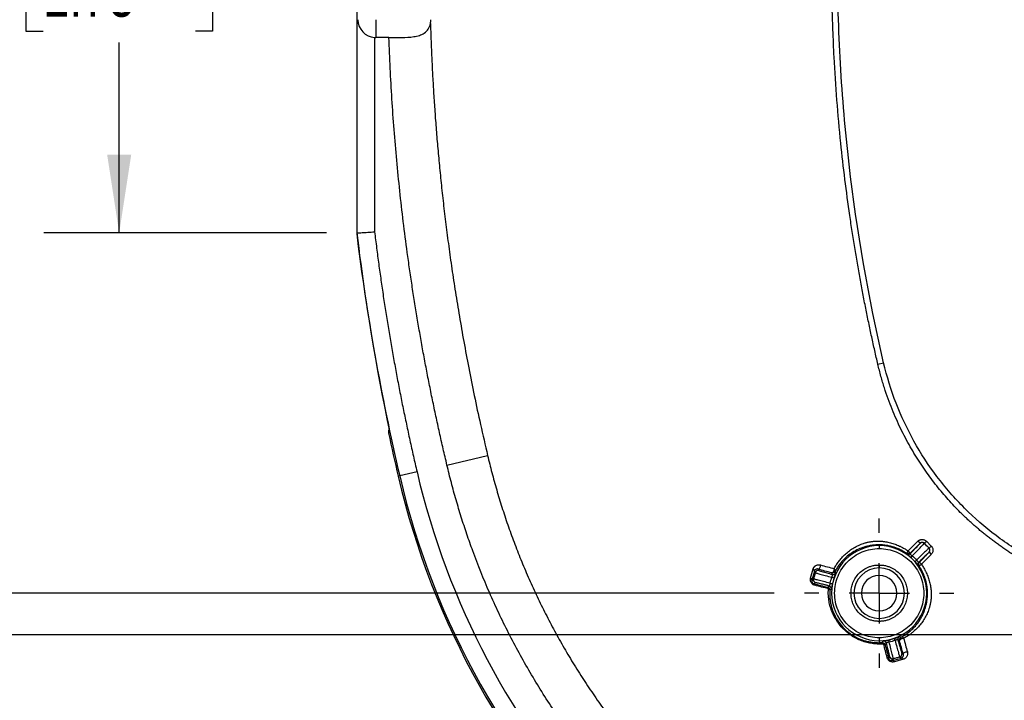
# Model space of a CAD drawing. Header units: millimetres. Extents: x 6 to 1356, y 6 to 988.
# Tile 7 of 23: x 213 to 420, y 409 to 552. Entities that reach past the tile are written whole.
import ezdxf

# ---------------------------------------------------------------- set-up
doc = ezdxf.new("R2010")
doc.units = ezdxf.units.MM
doc.header["$LTSCALE"] = 5
doc.linetypes.add('CENTERX2', pattern=[20.32, 12.7, -2.54, 2.54, -2.54])
doc.layers.add('CENTER', color=40, linetype='CENTERX2')
doc.layers.add('DIMENSIONS', color=140, linetype='Continuous', lineweight=25)
doc.styles.add('SLDTEXTSTYLE0', font='TXT', dxfattribs={"width": 0.7})
doc.dimstyles.new('SLDDIMSTYLE1', dxfattribs={"dimtxt": 10.790039, "dimasz": 16.51, "dimexe": 0, "dimexo": 0.0625, "dimgap": 2.69751, "dimtad": 0, "dimtih": 1, "dimtoh": 1, "dimlfac": 0.4, "dimrnd": 1e-09, "dimzin": 12, "dimdsep": 46, "dimtxsty": 'SLDTEXTSTYLE0', "dimsah": 1, "dimcen": 0.09, "dimadec": 0, "dimazin": 3, "dimtfac": 1, "dimtofl": 0, "dimtmove": 0, "dimatfit": 3, "dimfxl": 0, "dimfrac": 2, "dimtolj": 1, "dimtzin": 12, "dimarcsym": 0})
doc.dimstyles.new('SLDDIMSTYLE2', dxfattribs={"dimtxt": 10.790039, "dimasz": 16.51, "dimexe": 0, "dimexo": 0.0625, "dimgap": 2.69751, "dimtad": 0, "dimtih": 1, "dimtoh": 1, "dimlfac": 0.4, "dimrnd": 1e-09, "dimzin": 4, "dimdsep": 46, "dimtxsty": 'SLDTEXTSTYLE0', "dimsah": 1, "dimcen": 0.09, "dimadec": 0, "dimazin": 1, "dimtfac": 1, "dimtofl": 0, "dimtmove": 0, "dimatfit": 3, "dimfxl": 0, "dimfrac": 2, "dimtolj": 1, "dimtzin": 12, "dimarcsym": 0})

# ---------------------------------------------------------------- blocks, each defined once
blk = doc.blocks.new('_D_3')
at = {"layer": 'DIMENSIONS'}
for p, q in [((519.86, 704.86), (109.66, 704.86)), ((125.54, 704.86), (125.54, 586.16)), ((109.51, 566.59), (105.88, 566.59)), ((105.88, 566.59), (105.88, 549.44)), ((141.57, 566.59), (145.19, 566.59)), ((145.19, 566.59), (145.19, 549.44)), ((105.88, 549.44), (109.51, 549.44)), ((145.19, 549.44), (141.57, 549.44)), ((125.54, 422.36), (125.54, 547.03)), ((519.86, 422.36), (109.66, 422.36))]:
    blk.add_line(p, q, dxfattribs=at)
for points in [[(125.54, 704.86), (123, 688.35), (128.08, 688.35)], [(125.54, 422.36), (128.08, 438.87), (123, 438.87)]]:
    blk.add_solid(points, dxfattribs=at)
at = {"layer": 'DIMENSIONS', "char_height": 10.583, "attachment_point": 1, "style": 'SLDTEXTSTYLE0'}
for s, insert in [('113.0', (105.02, 582.65)), ('4.45', (109.51, 563.08))]:
    blk.add_mtext(s, dxfattribs=dict(at, insert=insert))
blk = doc.blocks.new('_D_4')
at = {"layer": 'DIMENSIONS'}
for p, q in [((519.86, 809.84), (58.69, 809.84)), ((74.57, 809.84), (74.57, 586.16)), ((58.53, 566.59), (54.91, 566.59)), ((54.91, 566.59), (54.91, 549.44)), ((90.6, 566.59), (94.22, 566.59)), ((94.22, 566.59), (94.22, 549.44)), ((54.91, 549.44), (58.53, 549.44)), ((94.22, 549.44), (90.6, 549.44)), ((74.57, 317.38), (74.57, 547.03)), ((519.86, 317.38), (58.69, 317.38))]:
    blk.add_line(p, q, dxfattribs=at)
for points in [[(74.57, 809.84), (72.03, 793.33), (77.11, 793.33)], [(74.57, 317.38), (77.11, 333.89), (72.03, 333.89)]]:
    blk.add_solid(points, dxfattribs=at)
at = {"layer": 'DIMENSIONS', "char_height": 10.583, "attachment_point": 1, "style": 'SLDTEXTSTYLE0'}
for s, insert in [('197.0', (54.05, 582.65)), ('7.76', (58.53, 563.08))]:
    blk.add_mtext(s, dxfattribs=dict(at, insert=insert))
blk = doc.blocks.new('_D_7')
at = {"layer": 'DIMENSIONS'}
for p, q in [((277.36, 620.26), (217.81, 620.26)), ((233.68, 620.26), (233.68, 586.16)), ((217.65, 566.59), (214.03, 566.59)), ((214.03, 566.59), (214.03, 549.44)), ((249.72, 566.59), (253.34, 566.59)), ((253.34, 566.59), (253.34, 549.44)), ((214.03, 549.44), (217.65, 549.44)), ((253.34, 549.44), (249.72, 549.44)), ((233.68, 506.96), (233.68, 547.03)), ((277.36, 506.96), (217.81, 506.96))]:
    blk.add_line(p, q, dxfattribs=at)
for points in [[(233.68, 620.26), (231.14, 603.75), (236.22, 603.75)], [(233.68, 506.96), (236.22, 523.47), (231.14, 523.47)]]:
    blk.add_solid(points, dxfattribs=at)
at = {"layer": 'DIMENSIONS', "char_height": 10.583, "attachment_point": 1, "style": 'SLDTEXTSTYLE0'}
for s, insert in [('45.3', (217.65, 582.65)), ('1.78', (217.65, 563.08))]:
    blk.add_mtext(s, dxfattribs=dict(at, insert=insert))
blk = doc.blocks.new('_D_8')
at = {"layer": 'DIMENSIONS'}
for p, q in [((370.99, 696.11), (164.6, 696.11)), ((180.47, 696.11), (180.47, 586.16)), ((164.44, 566.59), (160.82, 566.59)), ((160.82, 566.59), (160.82, 549.44)), ((196.5, 566.59), (200.13, 566.59)), ((200.13, 566.59), (200.13, 549.44)), ((160.82, 549.44), (164.44, 549.44)), ((200.13, 549.44), (196.5, 549.44)), ((180.47, 431.11), (180.47, 547.03)), ((371.62, 431.11), (164.6, 431.11))]:
    blk.add_line(p, q, dxfattribs=at)
for points in [[(180.47, 696.11), (177.93, 679.6), (183.01, 679.6)], [(180.47, 431.11), (183.01, 447.62), (177.93, 447.62)]]:
    blk.add_solid(points, dxfattribs=at)
at = {"layer": 'DIMENSIONS', "char_height": 10.583, "attachment_point": 1, "style": 'SLDTEXTSTYLE0'}
for s, insert in [('106.0', (159.95, 582.65)), ('4.17', (164.44, 563.08))]:
    blk.add_mtext(s, dxfattribs=dict(at, insert=insert))
blk = doc.blocks.new('SW_CENTERMARKSYMBOL_1')
at = {"layer": 'CENTER', "color": 0}
for p, q in [((0, 12.7), (0, 15.74)), ((0, 0), (0, 6.35)), ((-12.7, 0), (-15.74, 0)), ((0, 0), (-6.35, 0)), ((0, 0), (0, -6.35)), ((0, 0), (6.35, 0)), ((12.7, 0), (15.74, 0)), ((0, -12.7), (0, -15.74))]:
    blk.add_line(p, q, dxfattribs=at)

msp = doc.modelspace()

# ---------------------------------------------------------------- linework, layer by layer
for p, q in [((283.705, 620.269), (283.705, 506.954)), ((287.705, 551.861), (287.705, 548.111)), ((287.455, 548.12), (287.455, 507.184)), ((290.476, 548.111), (287.705, 548.111)), ((283.705, 506.954), (283.705, 506.775)), ((393.426, 479.329), (394.643, 479.613)), ((290.396, 464.782), (290.395, 464.782)), ((290.685, 464.889), (290.396, 464.782)), ((302.697, 458.086), (311.25, 460.118)), ((296.392, 456.645), (292.741, 455.791)), ((292.741, 455.791), (292.421, 455.717)), ((292.421, 455.717), (292.421, 455.717)), ((399.81, 440.007), (401.866, 442.063)), ((402.308, 441.621), (400.252, 439.565)), ((402.308, 441.621), (401.866, 442.063)), ((402.308, 441.601), (402.308, 441.621)), ((403.192, 441.621), (403.634, 442.063)), ((403.192, 441.621), (403.192, 441.601)), ((404.215, 440.598), (403.192, 441.621)), ((403.634, 442.063), (404.657, 441.04)), ((393.705, 441.285), (393.705, 441.122)), ((393.705, 441.122), (393.705, 440.497)), ((400.252, 439.565), (399.81, 440.007)), ((400.252, 439.565), (400.262, 439.455)), ((402.159, 437.658), (404.215, 439.714)), ((404.215, 440.598), (404.195, 440.598)), ((404.215, 439.714), (404.195, 439.714)), ((404.215, 440.598), (404.657, 441.04)), ((404.215, 439.714), (404.657, 439.272)), ((399.463, 439.384), (399.457, 439.492)), ((402.049, 437.668), (402.159, 437.658)), ((402.601, 437.216), (402.159, 437.658)), ((404.657, 439.272), (402.601, 437.216)), ((379.262, 434.306), (379.803, 436.205)), ((380.057, 435.778), (379.519, 433.875)), ((380.057, 435.778), (380.245, 435.452)), ((380.844, 436.183), (381.011, 435.894)), ((383.856, 435.058), (383.706, 435.384)), ((393.705, 437.049), (393.705, 436.424)), ((402.086, 436.863), (401.978, 436.869)), ((379.857, 433.92), (379.493, 433.71)), ((379.878, 434.082), (379.519, 433.875)), ((380.32, 433.317), (379.956, 433.106)), ((382.844, 432.364), (383.202, 432.618)), ((393.705, 425.799), (393.705, 425.174)), ((393.705, 421.726), (393.705, 421.101)), ((393.705, 421.101), (393.705, 420.687)), ((397.979, 421.112), (397.653, 421.262)), ((395.212, 420.608), (394.958, 420.25)), ((395.701, 417.362), (395.911, 417.726)), ((396.304, 416.899), (396.514, 417.263)), ((396.469, 416.925), (398.372, 417.463)), ((396.676, 417.284), (396.469, 416.925)), ((398.799, 417.209), (396.9, 416.668)), ((398.047, 417.651), (398.372, 417.463)), ((398.488, 418.416), (398.777, 418.25))]:
    msp.add_line(p, q)
at = {"flags": 128}
for points in [[(380.844, 436.183), (380.932, 436.185), (381.025, 436.23), (381.117, 436.315), (381.201, 436.433), (381.271, 436.577), (381.322, 436.736), (381.351, 436.898), (381.354, 437.053)], [(398.777, 418.25), (398.779, 418.338), (398.824, 418.431), (398.909, 418.523), (399.027, 418.607), (399.171, 418.677), (399.33, 418.728), (399.492, 418.756), (399.647, 418.76)]]:
    msp.add_lwpolyline(points, dxfattribs=at)
for centre, radius, start, end in [((287.705, 551.861), 3.75, 180, 266.17745), ((287.705, 551.861), 3.75, 266.17745, 270), ((753.955, 563.611), 473.672, 186.89163, 192.02971), ((753.955, 563.611), 473.673, 186.89182, 192.02445), ((753.955, 563.611), 473.65, 186.86957, 193.15796), ((753.955, 563.611), 473.978, 192.0351, 193.15796), ((753.955, 563.611), 473.978, 192.0351, 193.15796), ((456.719, 494.125), 164.65, 193.15796, 222.59862), ((456.719, 494.125), 168.728, 193.15796, 256.84204), ((456.719, 494.125), 168.728, 193.15796, 256.84204), ((456.719, 494.125), 168.4, 193.15796, 256.84204), ((402.75, 441.159), 0.625, 45.02044, 134.97956), ((393.705, 431.111), 10.011, 90, 270), ((393.705, 431.111), 10.011, 270, 90), ((403.753, 440.156), 0.625, 315.02044, 44.97956), ((399.82, 439.897), 0.625, 235.17704, 314.98356), ((415.374, 425.857), 19.713, 138.24279, 139.56269), ((388.451, 452.78), 19.713, 310.43731, 311.75721), ((402.491, 437.226), 0.625, 135.01644, 214.82296), ((379.626, 435.81), 0.433, 355.76327, 65.80072), ((380.849, 435.29), 0.625, 75.02044, 164.97956), ((384.017, 435.662), 0.625, 255.01644, 334.82296), ((393.705, 431.111), 5.312, 90, 270), ((393.705, 431.111), 5.313, 270, 90), ((379.084, 433.908), 0.436, 355.72313, 65.98316), ((380.482, 433.92), 0.625, 165.01774, 180.01539), ((380.482, 433.92), 0.625, 180.01519, 254.97912), ((377.567, 415.727), 19.713, 70.43731, 71.75721), ((393.705, 431.111), 3.75, 90, 270), ((393.705, 431.111), 3.75, 270, 90), ((379.792, 432.803), 0.345, 355.79005, 61.57878), ((383.04, 432.014), 0.625, 355.17707, 74.98356), ((387.422, 452.504), 19.713, 258.24279, 259.56269), ((394.608, 420.446), 0.625, 15.01644, 94.82296), ((415.098, 424.828), 19.713, 190.43731, 191.75721), ((378.321, 414.973), 19.713, 18.24279, 19.56269), ((398.256, 421.423), 0.625, 115.17706, 194.98356), ((395.397, 417.198), 0.345, 28.42123, 94.20995), ((396.515, 417.888), 0.625, 195.02088, 269.98481), ((396.502, 416.49), 0.436, 24.01685, 94.27687), ((396.515, 417.888), 0.625, 269.98461, 284.98226), ((397.885, 418.255), 0.625, 285.02044, 14.97956), ((398.404, 417.032), 0.433, 24.19933, 94.23675)]:
    msp.add_arc(centre, radius, start, end)
for points, knots in [([(394.643, 479.613), (391.411, 493.438), (388.991, 507.38), (386.565, 528.466), (385.958, 535.524), (385.15, 549.698), (384.952, 556.768), (384.963, 577.924), (385.777, 591.958), (389.001, 619.889), (391.411, 633.785), (394.643, 647.609)], [0, 0, 0, 0, 0.25, 0.25, 0.375, 0.375, 0.5, 0.5, 0.75, 0.75, 1, 1, 1, 1]), ([(393.426, 479.329), (393.206, 480.28), (392.762, 482.2), (392.118, 485.116), (391.484, 488.094), (390.864, 491.134), (390.258, 494.236), (389.669, 497.401), (389.098, 500.627), (388.546, 503.913), (388.015, 507.254), (386.923, 514.565), (385.415, 526.793), (384.395, 539.866), (383.957, 549.577), (383.801, 554.78), (383.719, 559.392), (383.71, 562.27), (383.705, 563.611)], [0, 0, 0, 0, 0.0344349, 0.0695545, 0.1053595, 0.1418503, 0.179027, 0.2168898, 0.2554353, 0.2946313, 0.3344313, 0.374789, 0.5554637, 0.7690185, 0.8372522, 0.8984621, 0.9526722, 1, 1, 1, 1]), ([(290.476, 548.111), (291.383, 548.111), (292.276, 548.108), (294.031, 548.138), (294.899, 548.171), (296.114, 548.352), (296.51, 548.436), (297.257, 548.679), (297.606, 548.836), (298.245, 549.267), (298.525, 549.535), (298.975, 550.208), (299.139, 550.605), (299.224, 551.045)], [0, 0, 0, 0, 0.25, 0.25, 0.5, 0.5, 0.625, 0.625, 0.75, 0.75, 0.875, 0.875, 1, 1, 1, 1]), ([(299.224, 551.045), (299.258, 549.943), (299.327, 547.705), (299.465, 544.3), (299.633, 540.793), (299.836, 537.182), (300.074, 533.464), (300.353, 529.637), (300.675, 525.696), (301.043, 521.638), (301.462, 517.457), (301.935, 513.148), (302.467, 508.702), (303.063, 504.11), (303.731, 499.36), (304.479, 494.438), (305.313, 489.327), (306.245, 484.007), (307.286, 478.452), (308.456, 472.626), (309.769, 466.48), (310.746, 462.283), (311.25, 460.118)], [0, 0, 0, 0, 0.0359975, 0.0730866, 0.1112911, 0.1506427, 0.1911774, 0.2329314, 0.2759483, 0.3202798, 0.365987, 0.4131403, 0.461828, 0.512175, 0.5643293, 0.6184576, 0.6747475, 0.7334165, 0.7947907, 0.8592829, 0.927436, 1, 1, 1, 1]), ([(302.697, 458.086), (302.428, 459.229), (301.89, 461.514), (301.116, 464.947), (300.367, 468.383), (299.645, 471.821), (298.949, 475.261), (298.28, 478.704), (297.637, 482.149), (297.021, 485.597), (296.431, 489.047), (295.867, 492.499), (295.331, 495.954), (294.82, 499.411), (294.196, 503.87), (293.493, 509.33), (292.754, 515.794), (292.108, 522.257), (291.556, 528.721), (291.098, 535.184), (290.728, 541.647), (290.56, 545.957), (290.476, 548.111)], [0, 0, 0, 0, 0.0387137, 0.0773883, 0.1160259, 0.1546286, 0.1931987, 0.2317383, 0.2702497, 0.308735, 0.3471965, 0.3856363, 0.4240567, 0.4624598, 0.5008479, 0.5724605, 0.6439471, 0.7153221, 0.7866002, 0.8577961, 0.9289244, 1, 1, 1, 1]), ([(283.706, 506.958), (283.71, 506.959), (283.738, 506.96), (283.84, 506.966), (283.914, 506.971), (284.107, 506.982), (284.223, 506.989), (284.496, 507.006), (284.655, 507.015), (285.173, 507.046), (285.587, 507.071), (286.48, 507.125), (286.973, 507.155), (287.455, 507.184)], [0, 0, 0, 0, 0.125, 0.125, 0.25, 0.25, 0.375, 0.375, 0.5, 0.5, 0.75, 0.75, 1, 1, 1, 1]), ([(287.455, 507.184), (287.595, 506.05), (287.874, 503.784), (288.324, 500.389), (288.796, 496.998), (289.294, 493.611), (289.816, 490.228), (290.363, 486.85), (290.934, 483.477), (291.53, 480.107), (292.15, 476.742), (292.795, 473.382), (293.464, 470.025), (294.158, 466.673), (294.877, 463.326), (295.619, 459.982), (296.134, 457.757), (296.392, 456.645)], [0, 0, 0, 0, 0.0667204, 0.1334177, 0.2000956, 0.2667576, 0.3334071, 0.4000478, 0.4666832, 0.5333168, 0.5999522, 0.6665929, 0.7332424, 0.7999044, 0.8665823, 0.9332796, 1, 1, 1, 1]), ([(441.923, 430.832), (441.503, 430.932), (440.673, 431.131), (439.449, 431.456), (438.256, 431.797), (437.094, 432.153), (435.961, 432.524), (434.854, 432.908), (433.773, 433.306), (432.716, 433.716), (431.682, 434.138), (430.669, 434.571), (429.678, 435.015), (428.706, 435.469), (427.754, 435.933), (426.821, 436.407), (425.906, 436.89), (425.009, 437.382), (424.13, 437.883), (423.266, 438.392), (422.419, 438.909), (421.588, 439.435), (420.772, 439.967), (419.971, 440.508), (419.185, 441.056), (418.413, 441.61), (417.655, 442.172), (416.91, 442.74), (416.179, 443.315), (415.461, 443.896), (414.756, 444.483), (414.064, 445.077), (413.384, 445.676), (412.717, 446.281), (412.062, 446.892), (411.418, 447.509), (410.561, 448.354), (409.498, 449.446), (408.243, 450.81), (407.013, 452.227), (405.809, 453.699), (404.632, 455.227), (403.483, 456.814), (402.364, 458.462), (401.277, 460.176), (400.225, 461.957), (399.208, 463.811), (398.23, 465.742), (397.295, 467.757), (396.405, 469.86), (395.562, 472.059), (394.777, 474.368), (394.048, 476.798), (393.636, 478.473), (393.426, 479.329)], [0, 0, 0, 0, 0.0179165, 0.0354403, 0.0525978, 0.0694144, 0.0859145, 0.1021213, 0.1180572, 0.1337432, 0.1491991, 0.1644388, 0.1794732, 0.1943129, 0.2089681, 0.2234483, 0.2377631, 0.2519214, 0.2659319, 0.2798022, 0.2935389, 0.3071482, 0.3206358, 0.3340075, 0.3472688, 0.3604248, 0.3734807, 0.3864413, 0.399311, 0.4120935, 0.4247927, 0.437412, 0.4499548, 0.4624247, 0.4748248, 0.4871583, 0.4994283, 0.5247874, 0.5504335, 0.5763948, 0.6027012, 0.6293848, 0.6564829, 0.6840392, 0.7121015, 0.7407215, 0.7699588, 0.7998877, 0.8305912, 0.8621591, 0.8947008, 0.9283852, 0.963412, 1, 1, 1, 1]), ([(442.208, 432.049), (439.307, 432.727), (436.489, 433.599), (431.009, 435.716), (428.347, 436.961), (424.474, 439.112), (423.2, 439.879), (420.707, 441.5), (419.496, 442.35), (415.967, 445.014), (413.751, 446.941), (410.631, 450.057), (409.625, 451.133), (407.682, 453.363), (406.742, 454.52), (404.058, 458.074), (402.452, 460.543), (399.595, 465.674), (398.344, 468.336), (396.205, 473.857), (395.319, 476.721), (394.643, 479.613)], [0, 0, 0, 0, 0.125, 0.125, 0.25, 0.25, 0.3125, 0.3125, 0.375, 0.375, 0.5, 0.5, 0.5625, 0.5625, 0.625, 0.625, 0.75, 0.75, 0.875, 0.875, 1, 1, 1, 1]), ([(290.536, 465.632), (290.512, 465.598), (290.405, 465.452), (290.353, 465.145), (290.382, 464.895), (290.396, 464.782)], [0, 0, 0, 0, 0.1406946, 0.6117748, 1, 1, 1, 1]), ([(311.25, 460.118), (311.395, 459.515), (311.686, 458.304), (312.152, 456.489), (312.643, 454.67), (313.16, 452.847), (313.703, 451.02), (314.272, 449.191), (314.867, 447.359), (315.49, 445.525), (316.14, 443.69), (316.817, 441.854), (317.522, 440.018), (318.254, 438.182), (319.014, 436.347), (319.802, 434.514), (320.618, 432.684), (321.462, 430.857), (322.333, 429.034), (323.233, 427.215), (324.161, 425.403), (325.117, 423.596), (326.101, 421.797), (327.113, 420.006), (328.152, 418.223), (329.219, 416.45), (330.312, 414.688), (331.433, 412.936), (332.579, 411.198), (333.752, 409.472), (334.95, 407.76), (336.173, 406.063), (337.422, 404.382), (338.695, 402.717), (339.992, 401.07), (341.311, 399.439), (342.209, 398.368), (342.658, 397.832)], [0, 0, 0, 0, 0.02645835, 0.05307122, 0.07983655, 0.10675263, 0.13381797, 0.16103124, 0.18839134, 0.21589736, 0.24354857, 0.27134445, 0.29928374, 0.32736201, 0.35557425, 0.3839157, 0.41238182, 0.44096834, 0.46967118, 0.49848653, 0.52741084, 0.55644078, 0.58557262, 0.61479937, 0.64411306, 0.6735059, 0.70297035, 0.73249908, 0.76208498, 0.79172119, 0.82140109, 0.85111832, 0.88086666, 0.91063827, 0.94042384, 0.97021412, 1, 1, 1, 1]), ([(336.641, 391.371), (336.232, 391.852), (335.415, 392.813), (334.212, 394.271), (333.025, 395.742), (331.857, 397.227), (330.707, 398.724), (329.575, 400.235), (328.462, 401.758), (327.367, 403.295), (326.29, 404.845), (323.817, 408.497), (320.135, 414.372), (315.603, 422.662), (311.573, 431.201), (308.761, 438.209), (306.872, 443.547), (305.697, 447.136), (304.608, 450.755), (303.598, 454.404), (302.998, 456.858), (302.697, 458.086)], [0, 0, 0, 0, 0.0250496, 0.0500781, 0.075089, 0.1000857, 0.1250719, 0.150051, 0.1750267, 0.2000024, 0.2249817, 0.2499681, 0.3751122, 0.5000749, 0.6249056, 0.7497795, 0.7997255, 0.8496923, 0.8997082, 0.9498013, 1, 1, 1, 1]), ([(384.21, 436.263), (384.282, 436.398), (384.426, 436.669), (384.662, 437.059), (384.911, 437.438), (385.175, 437.805), (385.59, 438.334), (386.185, 438.991), (387.005, 439.731), (387.893, 440.384), (388.851, 440.948), (389.697, 441.339), (390.332, 441.571), (390.694, 441.692), (390.879, 441.744), (390.957, 441.766)], [0, 0, 0, 0, 0.050055, 0.1001084, 0.1502106, 0.2004104, 0.2507551, 0.3753873, 0.4990246, 0.6253238, 0.7492555, 0.8745071, 0.9371759, 0.9733397, 1, 1, 1, 1]), ([(390.957, 441.766), (391.057, 441.791), (391.254, 441.839), (391.565, 441.902), (391.882, 441.957), (392.204, 442.002), (392.532, 442.037), (392.863, 442.061), (393.199, 442.075), (393.537, 442.077), (393.878, 442.068), (394.221, 442.047), (394.78, 441.994), (395.564, 441.868), (396.554, 441.609), (397.358, 441.314), (397.905, 441.074), (398.211, 440.921), (398.365, 440.844), (398.442, 440.805)], [0, 0, 0, 0, 0.04960586, 0.098008, 0.14534478, 0.19175149, 0.23736001, 0.28229854, 0.32669118, 0.37065757, 0.41431258, 0.45776601, 0.50112242, 0.6252751, 0.75084785, 0.87510614, 0.93741009, 0.96864013, 1, 1, 1, 1]), ([(400.262, 439.455), (400.336, 439.529), (400.483, 439.679), (400.696, 439.894), (400.9, 440.103), (401.159, 440.368), (401.456, 440.674), (401.757, 440.988), (402, 441.245), (402.175, 441.435), (402.288, 441.564), (402.301, 441.589), (402.308, 441.601)], [0, 0, 0, 0, 0.0626073, 0.1250634, 0.1877428, 0.2510162, 0.3759839, 0.5008069, 0.6253766, 0.7504578, 0.8751019, 1, 1, 1, 1]), ([(400.668, 438.986), (401.389, 439.712), (402.035, 440.371), (402.714, 441.074), (402.889, 441.258), (403.129, 441.518), (403.19, 441.589), (403.192, 441.601)], [0, 0, 0, 0, 0.5, 0.5, 0.75, 0.75, 1, 1, 1, 1]), ([(401.866, 442.063), (401.906, 442.1), (401.986, 442.174), (402.124, 442.264), (402.296, 442.348), (402.505, 442.413), (402.75, 442.437), (402.994, 442.413), (403.23, 442.34), (403.45, 442.227), (403.573, 442.117), (403.634, 442.063)], [0, 0, 0, 0, 0.083552, 0.1666061, 0.2506183, 0.3758625, 0.4999001, 0.6240848, 0.7495128, 0.875319, 1, 1, 1, 1]), ([(403.192, 441.621), (403.161, 441.648), (403.1, 441.703), (402.991, 441.76), (402.873, 441.796), (402.75, 441.808), (402.627, 441.796), (402.51, 441.76), (402.4, 441.703), (402.339, 441.648), (402.308, 441.621)], [0, 0, 0, 0, 0.1250334, 0.2500382, 0.3750239, 0.5, 0.6249761, 0.7499618, 0.8749666, 1, 1, 1, 1]), ([(393.705, 421.726), (392.477, 421.726), (391.249, 421.97), (388.979, 422.91), (387.937, 423.606), (386.2, 425.343), (385.504, 426.384), (384.564, 428.655), (384.32, 429.883), (384.32, 432.34), (384.564, 433.568), (385.504, 435.838), (386.2, 436.879), (387.937, 438.617), (388.979, 439.313), (391.249, 440.253), (392.477, 440.497), (393.705, 440.497)], [0, 0, 0, 0, 0.125, 0.125, 0.25, 0.25, 0.375, 0.375, 0.5, 0.5, 0.625, 0.625, 0.75, 0.75, 0.875, 0.875, 1, 1, 1, 1]), ([(393.705, 441.285), (393.583, 441.285), (393.338, 441.284), (392.982, 441.266), (392.637, 441.239), (392.303, 441.201), (391.951, 441.15), (391.585, 441.084), (391.21, 441.002), (390.858, 440.912), (390.234, 440.731), (389.264, 440.364), (388.07, 439.721), (387.107, 439.017), (386.443, 438.419), (385.898, 437.86), (385.365, 437.22), (384.842, 436.467), (384.56, 435.953), (384.428, 435.711)], [0, 0, 0, 0, 0.0251994, 0.0501474, 0.0749012, 0.0995194, 0.1240615, 0.1552735, 0.1867719, 0.2181025, 0.249386, 0.3625068, 0.4999822, 0.6251424, 0.6956792, 0.7496041, 0.8424323, 0.9259004, 1, 1, 1, 1]), ([(399.457, 439.492), (399.31, 439.589), (399.046, 439.765), (398.683, 439.975), (398.411, 440.122), (398.233, 440.211), (397.9, 440.374), (397.403, 440.589), (396.653, 440.849), (395.897, 441.049), (395.121, 441.189), (394.391, 441.269), (393.929, 441.28), (393.705, 441.285)], [0, 0, 0, 0, 0.0858641, 0.1538436, 0.2039364, 0.2361411, 0.2504567, 0.3843267, 0.4989982, 0.6362065, 0.7650808, 0.8861384, 1, 1, 1, 1]), ([(393.705, 440.497), (394.934, 440.497), (396.162, 440.253), (398.432, 439.313), (399.474, 438.617), (401.211, 436.879), (401.907, 435.838), (402.847, 433.568), (403.091, 432.34), (403.091, 429.883), (402.847, 428.655), (401.907, 426.384), (401.211, 425.343), (399.474, 423.606), (398.432, 422.91), (396.162, 421.97), (394.934, 421.726), (393.705, 421.726)], [0, 0, 0, 0, 0.125, 0.125, 0.25, 0.25, 0.375, 0.375, 0.5, 0.5, 0.625, 0.625, 0.75, 0.75, 0.875, 0.875, 1, 1, 1, 1]), ([(398.442, 440.805), (398.56, 440.746), (398.796, 440.627), (399.142, 440.433), (399.481, 440.228), (399.7, 440.081), (399.81, 440.007)], [0, 0, 0, 0, 0.2502436, 0.4999982, 0.7497524, 1, 1, 1, 1]), ([(399.81, 440.007), (399.785, 439.969), (399.741, 439.905), (399.674, 439.809), (399.615, 439.723), (399.542, 439.615), (399.474, 439.516), (399.462, 439.5), (399.457, 439.492)], [0, 0, 0, 0, 0.1406014, 0.240789, 0.3789466, 0.501169, 0.76071, 1, 1, 1, 1]), ([(400.252, 439.565), (400.158, 439.471), (400.018, 439.398), (399.718, 439.371), (399.566, 439.416), (399.457, 439.492)], [0, 0, 0, 0, 0.5, 0.5, 1, 1, 1, 1]), ([(404.195, 440.598), (404.183, 440.596), (404.112, 440.535), (403.852, 440.295), (403.668, 440.12), (402.965, 439.441), (402.307, 438.795), (401.58, 438.074)], [0, 0, 0, 0, 0.25, 0.25, 0.5, 0.5, 1, 1, 1, 1]), ([(404.195, 439.714), (404.191, 439.712), (404.182, 439.709), (404.146, 439.681), (404.093, 439.636), (403.999, 439.553), (403.839, 439.406), (403.583, 439.163), (403.269, 438.862), (402.902, 438.506), (402.495, 438.108), (402.197, 437.815), (402.049, 437.668)], [0, 0, 0, 0, 0.062522, 0.1247384, 0.1870156, 0.2497191, 0.3743008, 0.4993708, 0.6236952, 0.7491623, 0.8747782, 1, 1, 1, 1]), ([(404.215, 439.714), (404.242, 439.745), (404.297, 439.806), (404.354, 439.915), (404.39, 440.033), (404.402, 440.156), (404.39, 440.279), (404.354, 440.396), (404.297, 440.506), (404.242, 440.567), (404.215, 440.598)], [0, 0, 0, 0, 0.1250334, 0.2500382, 0.3750239, 0.5, 0.6249761, 0.7499618, 0.8749666, 1, 1, 1, 1]), ([(404.657, 441.04), (404.694, 441), (404.768, 440.92), (404.858, 440.782), (404.942, 440.61), (405.007, 440.401), (405.031, 440.157), (405.007, 439.912), (404.934, 439.677), (404.821, 439.456), (404.711, 439.333), (404.657, 439.272)], [0, 0, 0, 0, 0.0831975, 0.1662161, 0.2505979, 0.3758311, 0.4998769, 0.6237414, 0.7491921, 0.8749536, 1, 1, 1, 1]), ([(400.37, 438.643), (400.33, 438.678), (400.252, 438.747), (400.133, 438.848), (399.999, 438.959), (399.856, 439.074), (399.717, 439.182), (399.605, 439.268), (399.525, 439.33), (399.473, 439.372), (399.466, 439.38), (399.463, 439.384)], [0, 0, 0, 0, 0.0827786, 0.165686, 0.2504837, 0.3752314, 0.4995784, 0.6223614, 0.7486328, 0.8738248, 1, 1, 1, 1]), ([(400.262, 439.455), (400.256, 439.445), (400.243, 439.425), (400.25, 439.385), (400.277, 439.338), (400.339, 439.264), (400.469, 439.15), (400.6, 439.042), (400.668, 438.986)], [0, 0, 0, 0, 0.1298219, 0.2572262, 0.3814831, 0.5016946, 0.7399516, 1, 1, 1, 1]), ([(401.978, 436.869), (401.976, 436.871), (401.971, 436.873), (401.952, 436.896), (401.918, 436.939), (401.863, 437.011), (401.777, 437.123), (401.669, 437.261), (401.539, 437.423), (401.394, 437.597), (401.289, 437.716), (401.237, 437.776)], [0, 0, 0, 0, 0.0843829, 0.1676663, 0.2509454, 0.3767821, 0.5000004, 0.624534, 0.7497022, 0.8758287, 1, 1, 1, 1]), ([(401.58, 438.074), (401.602, 438.046), (401.648, 437.991), (401.713, 437.913), (401.774, 437.841), (401.828, 437.78), (401.902, 437.705), (401.987, 437.641), (402.028, 437.659), (402.049, 437.668)], [0, 0, 0, 0, 0.1059737, 0.2107306, 0.3125707, 0.4100445, 0.5021254, 0.7445087, 1, 1, 1, 1]), ([(402.159, 437.658), (402.132, 437.628), (402.086, 437.576), (402.033, 437.483), (401.996, 437.384), (401.98, 437.302), (401.977, 437.245), (401.976, 437.217), (401.976, 437.189), (401.98, 437.134), (401.993, 437.06), (402.028, 436.958), (402.064, 436.898), (402.086, 436.863)], [0, 0, 0, 0, 0.137727, 0.2422339, 0.3700457, 0.4999255, 0.5325193, 0.5650799, 0.5975744, 0.6299701, 0.7577819, 0.8554877, 1, 1, 1, 1]), ([(379.803, 436.205), (379.82, 436.257), (379.854, 436.362), (379.927, 436.503), (380.015, 436.632), (380.121, 436.748), (380.244, 436.85), (380.401, 436.951), (380.594, 437.039), (380.834, 437.094), (381.087, 437.109), (381.267, 437.071), (381.354, 437.053)], [0, 0, 0, 0, 0.08122, 0.1621821, 0.2437698, 0.3268395, 0.412195, 0.50057, 0.6267086, 0.7494061, 0.878748, 1, 1, 1, 1]), ([(380.844, 436.183), (380.815, 436.19), (380.753, 436.205), (380.662, 436.211), (380.563, 436.205), (380.456, 436.181), (380.338, 436.132), (380.242, 436.064), (380.162, 435.981), (380.101, 435.895), (380.071, 435.815), (380.057, 435.778)], [0, 0, 0, 0, 0.0716065, 0.1549877, 0.2503792, 0.3583021, 0.499968, 0.6664894, 0.7501812, 0.8853631, 1, 1, 1, 1]), ([(380.245, 435.452), (380.252, 435.443), (380.341, 435.412), (380.679, 435.307), (380.922, 435.235), (381.862, 434.965), (382.75, 434.718), (383.738, 434.449)], [0, 0, 0, 0, 0.25, 0.25, 0.5, 0.5, 1, 1, 1, 1]), ([(383.706, 435.384), (383.231, 435.517), (382.274, 435.784), (381.322, 436.049), (380.844, 436.183)], [0, 0, 0, 0, 0.4969291, 1, 1, 1, 1]), ([(381.011, 435.894), (381.014, 435.891), (381.022, 435.885), (381.064, 435.868), (381.129, 435.845), (381.248, 435.805), (381.456, 435.74), (381.794, 435.639), (382.212, 435.518), (382.703, 435.378), (383.251, 435.225), (383.654, 435.114), (383.856, 435.058)], [0, 0, 0, 0, 0.062522, 0.1247384, 0.1870156, 0.2497191, 0.3743008, 0.4993708, 0.6236952, 0.7491623, 0.8747782, 1, 1, 1, 1]), ([(381.354, 437.053), (381.832, 436.92), (382.78, 436.658), (383.735, 436.394), (384.21, 436.263)], [0, 0, 0, 0, 0.5030857, 1, 1, 1, 1]), ([(384.21, 436.263), (384.211, 436.227), (384.213, 436.154), (384.196, 436.011), (384.151, 435.83), (384.069, 435.645), (383.969, 435.504), (383.87, 435.416), (383.78, 435.376), (383.728, 435.382), (383.706, 435.384)], [0, 0, 0, 0, 0.0899278, 0.1807149, 0.3311602, 0.499857, 0.6375279, 0.7694188, 0.9046567, 1, 1, 1, 1]), ([(384.428, 435.711), (384.369, 435.592), (384.261, 435.48), (383.99, 435.357), (383.834, 435.35), (383.706, 435.384)], [0, 0, 0, 0, 0.5, 0.5, 1, 1, 1, 1]), ([(384.583, 435.396), (384.583, 435.394), (384.582, 435.389), (384.572, 435.361), (384.552, 435.31), (384.518, 435.226), (384.464, 435.096), (384.398, 434.933), (384.323, 434.74), (384.245, 434.527), (384.194, 434.377), (384.168, 434.302)], [0, 0, 0, 0, 0.0843829, 0.1676663, 0.2509454, 0.3767821, 0.5000004, 0.624534, 0.7497022, 0.8758287, 1, 1, 1, 1]), ([(384.428, 435.711), (384.436, 435.732), (384.452, 435.772), (384.46, 435.862), (384.436, 435.986), (384.363, 436.109), (384.283, 436.201), (384.235, 436.241), (384.21, 436.263)], [0, 0, 0, 0, 0.1272281, 0.2440787, 0.5000028, 0.7559269, 0.8681214, 1, 1, 1, 1]), ([(393.705, 425.174), (393.58, 425.176), (393.331, 425.18), (392.96, 425.217), (392.593, 425.274), (392.23, 425.355), (391.871, 425.46), (391.257, 425.681), (390.422, 426.112), (389.479, 426.884), (388.706, 427.827), (388.162, 428.883), (387.837, 429.991), (387.734, 431.111), (387.837, 432.23), (388.161, 433.339), (388.706, 434.395), (389.478, 435.338), (390.421, 436.11), (391.367, 436.598), (392.224, 436.877), (392.959, 437.023), (393.456, 437.04), (393.705, 437.049)], [0, 0, 0, 0, 0.02013702, 0.04012174, 0.06003341, 0.07995217, 0.09995808, 0.12013016, 0.18504452, 0.25009257, 0.31500154, 0.38005502, 0.43996959, 0.50002813, 0.55994812, 0.62000127, 0.68491564, 0.74996369, 0.81487267, 0.87992614, 0.92002501, 0.95983538, 1, 1, 1, 1]), ([(393.705, 437.049), (393.831, 437.047), (394.08, 437.042), (394.451, 437.006), (394.818, 436.949), (395.181, 436.867), (395.54, 436.763), (396.154, 436.541), (396.989, 436.111), (397.932, 435.339), (398.705, 434.396), (399.249, 433.34), (399.574, 432.231), (399.677, 431.112), (399.574, 429.992), (399.25, 428.884), (398.705, 427.828), (397.933, 426.885), (396.99, 426.112), (396.044, 425.624), (395.187, 425.345), (394.452, 425.2), (393.955, 425.183), (393.705, 425.174)], [0, 0, 0, 0, 0.020137, 0.0401217, 0.0600334, 0.0799522, 0.0999581, 0.1201302, 0.1850445, 0.2500926, 0.3150015, 0.380055, 0.4399696, 0.5000281, 0.5599481, 0.6200013, 0.6849156, 0.7499637, 0.8148727, 0.8799261, 0.920025, 0.9598354, 1, 1, 1, 1]), ([(398.305, 421.834), (398.439, 421.905), (398.715, 422.053), (399.122, 422.301), (399.536, 422.578), (400.032, 422.949), (400.646, 423.474), (401.368, 424.218), (401.974, 424.998), (402.496, 425.815), (402.899, 426.58), (403.221, 427.356), (403.417, 427.95), (403.55, 428.424), (403.661, 428.895), (403.793, 429.619), (403.896, 430.619), (403.873, 431.875), (403.686, 433.192), (403.395, 434.239), (403.064, 435.095), (402.784, 435.698), (402.453, 436.305), (402.208, 436.677), (402.086, 436.863)], [0, 0, 0, 0, 0.0292155, 0.0600187, 0.0924097, 0.1263885, 0.1817476, 0.2525099, 0.3331561, 0.378993, 0.4462048, 0.5044886, 0.5436921, 0.5674809, 0.5990803, 0.6304106, 0.6911983, 0.7542602, 0.8116012, 0.8771806, 0.9043763, 0.9384719, 0.9692359, 1, 1, 1, 1]), ([(402.086, 436.863), (402.088, 436.864), (402.092, 436.867), (402.119, 436.886), (402.166, 436.917), (402.232, 436.963), (402.316, 437.021), (402.402, 437.08), (402.499, 437.146), (402.563, 437.19), (402.601, 437.216)], [0, 0, 0, 0, 0.1121435, 0.2277323, 0.3554995, 0.5000103, 0.6190275, 0.7597765, 0.8590497, 1, 1, 1, 1]), ([(402.601, 437.216), (402.675, 437.106), (402.822, 436.887), (403.027, 436.548), (403.221, 436.202), (403.34, 435.966), (403.399, 435.847)], [0, 0, 0, 0, 0.2502476, 0.5000018, 0.7497564, 1, 1, 1, 1]), ([(403.399, 435.847), (403.438, 435.771), (403.515, 435.617), (403.669, 435.31), (403.909, 434.762), (404.204, 433.956), (404.463, 432.964), (404.611, 432.041), (404.673, 431.206), (404.672, 430.457), (404.616, 429.726), (404.513, 429.012), (404.412, 428.583), (404.36, 428.363)], [0, 0, 0, 0, 0.0313214, 0.0626901, 0.1251292, 0.2497724, 0.3754654, 0.499803, 0.5951398, 0.6915689, 0.7902971, 0.8926392, 1, 1, 1, 1]), ([(380.135, 432.778), (380.083, 432.793), (379.982, 432.823), (379.833, 432.895), (379.669, 433.002), (379.496, 433.163), (379.347, 433.385), (379.25, 433.626), (379.21, 433.864), (379.213, 434.096), (379.245, 434.235), (379.262, 434.306)], [0, 0, 0, 0, 0.08738858, 0.17007071, 0.25007908, 0.37510701, 0.49935044, 0.62029243, 0.7494187, 0.87075975, 1, 1, 1, 1]), ([(379.519, 433.875), (379.512, 433.848), (379.499, 433.797), (379.495, 433.738), (379.493, 433.71)], [0, 0, 0, 0, 0.5327138, 1, 1, 1, 1]), ([(379.493, 433.71), (379.494, 433.676), (379.495, 433.614), (379.517, 433.513), (379.555, 433.418), (379.63, 433.298), (379.783, 433.16), (379.893, 433.126), (379.956, 433.106)], [0, 0, 0, 0, 0.15600467, 0.28830755, 0.40114175, 0.50124161, 0.71291251, 1, 1, 1, 1]), ([(383.405, 433.204), (382.415, 433.465), (381.522, 433.696), (380.573, 433.932), (380.326, 433.991), (379.981, 434.069), (379.889, 434.087), (379.878, 434.082)], [0, 0, 0, 0, 0.5, 0.5, 0.75, 0.75, 1, 1, 1, 1]), ([(383.202, 432.618), (383.1, 432.645), (382.897, 432.698), (382.604, 432.773), (382.321, 432.846), (381.962, 432.938), (381.549, 433.042), (381.127, 433.146), (380.783, 433.228), (380.53, 433.284), (380.362, 433.317), (380.334, 433.317), (380.32, 433.317)], [0, 0, 0, 0, 0.0626073, 0.1250634, 0.1877428, 0.2510162, 0.3759839, 0.5008069, 0.6253766, 0.7504578, 0.8751019, 1, 1, 1, 1]), ([(383.738, 434.449), (383.751, 434.483), (383.776, 434.549), (383.812, 434.646), (383.843, 434.734), (383.869, 434.812), (383.897, 434.913), (383.91, 435.018), (383.874, 435.045), (383.856, 435.058)], [0, 0, 0, 0, 0.1059737, 0.2107306, 0.3125707, 0.4100445, 0.5021254, 0.7445087, 1, 1, 1, 1]), ([(379.956, 433.106), (380.439, 432.982), (381.399, 432.736), (382.365, 432.487), (382.844, 432.364)], [0, 0, 0, 0, 0.5031475, 1, 1, 1, 1]), ([(383.017, 432.043), (382.538, 432.165), (381.575, 432.411), (380.617, 432.655), (380.135, 432.778)], [0, 0, 0, 0, 0.4970026, 1, 1, 1, 1]), ([(382.844, 432.364), (382.972, 432.33), (383.103, 432.246), (383.276, 432.005), (383.314, 431.855), (383.307, 431.723)], [0, 0, 0, 0, 0.5, 0.5, 1, 1, 1, 1]), ([(382.844, 432.364), (382.861, 432.357), (382.892, 432.344), (382.931, 432.306), (382.969, 432.249), (383.002, 432.165), (383.012, 432.083), (383.017, 432.043)], [0, 0, 0, 0, 0.1788391, 0.3453814, 0.5003189, 0.7554222, 1, 1, 1, 1]), ([(394.637, 420.423), (394.495, 420.415), (394.213, 420.397), (393.784, 420.392), (393.357, 420.402), (392.929, 420.43), (392.273, 420.498), (391.391, 420.654), (390.274, 420.975), (389.177, 421.422), (387.744, 422.202), (386.087, 423.51), (384.784, 425.17), (384.009, 426.598), (383.563, 427.697), (383.244, 428.814), (383.073, 429.79), (382.999, 430.633), (382.979, 431.343), (383.005, 431.808), (383.017, 432.043)], [0, 0, 0, 0, 0.0257159, 0.0510908, 0.0761571, 0.1009483, 0.1254987, 0.1891301, 0.2507911, 0.3139402, 0.3754869, 0.500976, 0.6252509, 0.6869489, 0.750302, 0.811841, 0.8753705, 0.9161349, 0.9576276, 1, 1, 1, 1]), ([(383.017, 432.043), (383.053, 432.027), (383.117, 431.997), (383.186, 431.947), (383.248, 431.888), (383.287, 431.828), (383.303, 431.775), (383.307, 431.745), (383.307, 431.731), (383.307, 431.723)], [0, 0, 0, 0, 0.2053604, 0.3720752, 0.5000743, 0.7538966, 0.8784331, 0.9396485, 1, 1, 1, 1]), ([(383.202, 432.618), (383.214, 432.617), (383.237, 432.616), (383.268, 432.642), (383.296, 432.689), (383.328, 432.78), (383.362, 432.949), (383.39, 433.117), (383.405, 433.204)], [0, 0, 0, 0, 0.1298219, 0.2572262, 0.3814831, 0.5016946, 0.7399516, 1, 1, 1, 1]), ([(383.307, 431.723), (383.298, 431.571), (383.28, 431.27), (383.279, 430.813), (383.296, 430.361), (383.333, 429.914), (383.389, 429.473), (383.464, 429.037), (383.556, 428.609), (383.665, 428.189), (383.959, 427.226), (384.617, 425.75), (385.978, 423.917), (387.717, 422.416), (389.285, 421.583), (390.475, 421.155), (391.255, 420.942), (392.058, 420.789), (392.883, 420.696), (393.428, 420.69), (393.705, 420.687)], [0, 0, 0, 0, 0.0305972, 0.0605049, 0.0897369, 0.1183079, 0.1462338, 0.1735316, 0.2002195, 0.226317, 0.2518452, 0.3793424, 0.4998652, 0.6216713, 0.7484893, 0.7949646, 0.843225, 0.8934062, 0.945629, 1, 1, 1, 1]), ([(383.85, 433.117), (383.84, 433.065), (383.82, 432.963), (383.792, 432.81), (383.763, 432.638), (383.734, 432.456), (383.71, 432.282), (383.691, 432.142), (383.678, 432.042), (383.668, 431.976), (383.664, 431.966), (383.663, 431.962)], [0, 0, 0, 0, 0.08277858, 0.165686, 0.25048372, 0.37523138, 0.4995784, 0.62236142, 0.74863285, 0.87382486, 1, 1, 1, 1]), ([(404.36, 428.363), (404.338, 428.285), (404.286, 428.1), (404.165, 427.739), (403.934, 427.106), (403.545, 426.263), (402.983, 425.307), (402.33, 424.417), (401.588, 423.593), (400.855, 422.929), (400.159, 422.399), (399.529, 421.981), (399.081, 421.737), (398.857, 421.616)], [0, 0, 0, 0, 0.0266254, 0.0627673, 0.1252639, 0.2498386, 0.3736189, 0.4998009, 0.6241459, 0.7495342, 0.8332549, 0.9166683, 1, 1, 1, 1]), ([(394.556, 421.069), (394.558, 421.07), (394.563, 421.072), (394.592, 421.077), (394.646, 421.085), (394.736, 421.097), (394.876, 421.116), (395.05, 421.14), (395.255, 421.172), (395.478, 421.21), (395.634, 421.241), (395.711, 421.256)], [0, 0, 0, 0, 0.0843829, 0.1676663, 0.2509454, 0.3767821, 0.5000004, 0.624534, 0.7497022, 0.8758287, 1, 1, 1, 1]), ([(396.896, 421.574), (396.946, 421.591), (397.045, 421.624), (397.192, 421.677), (397.354, 421.737), (397.526, 421.804), (397.689, 421.869), (397.82, 421.923), (397.913, 421.962), (397.976, 421.986), (397.986, 421.988), (397.991, 421.989)], [0, 0, 0, 0, 0.08277858, 0.165686, 0.25048372, 0.37523138, 0.4995784, 0.62236141, 0.74863284, 0.87382483, 1, 1, 1, 1]), ([(397.653, 421.262), (397.647, 421.272), (397.636, 421.293), (397.598, 421.307), (397.544, 421.307), (397.449, 421.29), (397.285, 421.235), (397.126, 421.175), (397.043, 421.144)], [0, 0, 0, 0, 0.1298219, 0.2572262, 0.3814831, 0.5016946, 0.7399516, 1, 1, 1, 1]), ([(397.043, 421.144), (397.312, 420.156), (397.559, 419.268), (397.829, 418.328), (397.901, 418.085), (398.006, 417.747), (398.037, 417.658), (398.047, 417.651)], [0, 0, 0, 0, 0.5, 0.5, 0.75, 0.75, 1, 1, 1, 1]), ([(397.653, 421.262), (397.68, 421.16), (397.736, 420.958), (397.817, 420.666), (397.895, 420.385), (397.995, 420.028), (398.112, 419.618), (398.233, 419.201), (398.334, 418.862), (398.411, 418.615), (398.467, 418.453), (398.481, 418.429), (398.488, 418.416)], [0, 0, 0, 0, 0.0626073, 0.1250634, 0.1877428, 0.2510162, 0.3759839, 0.5008069, 0.6253766, 0.7504578, 0.8751019, 1, 1, 1, 1]), ([(398.305, 421.834), (398.271, 421.815), (398.207, 421.779), (398.132, 421.71), (398.077, 421.644), (398.039, 421.585), (398.004, 421.515), (397.973, 421.428), (397.96, 421.347), (397.958, 421.298), (397.957, 421.281), (397.957, 421.26), (397.958, 421.237), (397.962, 421.186), (397.971, 421.145), (397.979, 421.112)], [0, 0, 0, 0, 0.1366296, 0.2549631, 0.3549796, 0.4366625, 0.5000008, 0.6297528, 0.7574842, 0.7826511, 0.8014163, 0.8200807, 0.8553321, 0.8814989, 1, 1, 1, 1]), ([(397.979, 421.112), (397.977, 421.124), (397.973, 421.148), (397.979, 421.202), (398.012, 421.279), (398.098, 421.375), (398.27, 421.497), (398.509, 421.586), (398.728, 421.619), (398.82, 421.617), (398.857, 421.616)], [0, 0, 0, 0, 0.0530287, 0.1094103, 0.2313587, 0.3635594, 0.5015536, 0.7688988, 0.9080634, 1, 1, 1, 1]), ([(398.777, 418.25), (398.643, 418.728), (398.378, 419.679), (398.111, 420.637), (397.979, 421.112)], [0, 0, 0, 0, 0.5030709, 1, 1, 1, 1]), ([(398.857, 421.616), (398.838, 421.638), (398.798, 421.685), (398.707, 421.767), (398.58, 421.842), (398.454, 421.866), (398.363, 421.857), (398.323, 421.841), (398.305, 421.834)], [0, 0, 0, 0, 0.1140765, 0.2440752, 0.5, 0.7559247, 0.8858181, 1, 1, 1, 1]), ([(398.857, 421.616), (398.988, 421.141), (399.252, 420.186), (399.515, 419.238), (399.647, 418.76)], [0, 0, 0, 0, 0.4969143, 1, 1, 1, 1]), ([(393.705, 420.687), (393.807, 420.689), (394.013, 420.693), (394.215, 420.706), (394.317, 420.712)], [0, 0, 0, 0, 0.4959154, 1, 1, 1, 1]), ([(394.317, 420.712), (394.449, 420.72), (394.6, 420.682), (394.84, 420.509), (394.924, 420.377), (394.958, 420.25)], [0, 0, 0, 0, 0.5, 0.5, 1, 1, 1, 1]), ([(394.317, 420.712), (394.332, 420.712), (394.362, 420.711), (394.423, 420.692), (394.498, 420.643), (394.578, 420.549), (394.619, 420.463), (394.637, 420.423)], [0, 0, 0, 0, 0.1231552, 0.2462346, 0.5002523, 0.7669328, 1, 1, 1, 1]), ([(395.372, 417.541), (395.249, 418.023), (395.005, 418.981), (394.76, 419.944), (394.637, 420.423)], [0, 0, 0, 0, 0.5029973, 1, 1, 1, 1]), ([(394.637, 420.423), (394.67, 420.42), (394.73, 420.413), (394.8, 420.392), (394.867, 420.362), (394.915, 420.324), (394.946, 420.283), (394.954, 420.261), (394.958, 420.25)], [0, 0, 0, 0, 0.1966562, 0.36336453, 0.50009874, 0.75333341, 0.88936684, 1, 1, 1, 1]), ([(394.958, 420.25), (395.081, 419.77), (395.33, 418.804), (395.576, 417.845), (395.701, 417.362)], [0, 0, 0, 0, 0.4968525, 1, 1, 1, 1]), ([(395.798, 420.811), (395.763, 420.805), (395.693, 420.793), (395.591, 420.776), (395.499, 420.759), (395.42, 420.742), (395.317, 420.717), (395.22, 420.675), (395.215, 420.63), (395.212, 420.608)], [0, 0, 0, 0, 0.1059737, 0.2107306, 0.3125707, 0.4100445, 0.5021254, 0.7445087, 1, 1, 1, 1]), ([(395.911, 417.726), (395.912, 417.73), (395.913, 417.74), (395.907, 417.785), (395.895, 417.853), (395.869, 417.976), (395.822, 418.189), (395.74, 418.531), (395.636, 418.954), (395.511, 419.45), (395.37, 420.001), (395.265, 420.406), (395.212, 420.608)], [0, 0, 0, 0, 0.062522, 0.1247384, 0.1870156, 0.2497191, 0.3743008, 0.4993708, 0.6236952, 0.7491623, 0.8747782, 1, 1, 1, 1]), ([(396.676, 417.284), (396.681, 417.295), (396.663, 417.387), (396.585, 417.732), (396.526, 417.979), (396.29, 418.927), (396.059, 419.821), (395.798, 420.811)], [0, 0, 0, 0, 0.25, 0.25, 0.5, 0.5, 1, 1, 1, 1]), ([(396.9, 416.668), (396.853, 416.656), (396.76, 416.633), (396.613, 416.618), (396.434, 416.62), (396.223, 416.656), (395.981, 416.751), (395.758, 416.9), (395.578, 417.094), (395.443, 417.314), (395.396, 417.464), (395.372, 417.541)], [0, 0, 0, 0, 0.0868521, 0.1697581, 0.2497688, 0.3785718, 0.4995887, 0.6239776, 0.7495828, 0.8704831, 1, 1, 1, 1]), ([(395.701, 417.362), (395.71, 417.328), (395.728, 417.267), (395.779, 417.172), (395.843, 417.089), (395.95, 416.992), (396.129, 416.905), (396.24, 416.901), (396.304, 416.899)], [0, 0, 0, 0, 0.1557522, 0.287353, 0.3998881, 0.5013522, 0.7120686, 1, 1, 1, 1]), ([(396.304, 416.899), (396.332, 416.901), (396.391, 416.904), (396.442, 416.918), (396.469, 416.925)], [0, 0, 0, 0, 0.4672912, 1, 1, 1, 1]), ([(398.372, 417.463), (398.396, 417.472), (398.448, 417.489), (398.519, 417.528), (398.584, 417.576), (398.658, 417.648), (398.726, 417.744), (398.776, 417.862), (398.802, 417.983), (398.809, 418.107), (398.787, 418.206), (398.777, 418.25)], [0, 0, 0, 0, 0.074126, 0.1574554, 0.2500678, 0.3338254, 0.5003572, 0.6420408, 0.750132, 0.8883818, 1, 1, 1, 1]), ([(399.647, 418.76), (399.657, 418.717), (399.679, 418.63), (399.693, 418.5), (399.695, 418.369), (399.68, 418.201), (399.633, 418.002), (399.536, 417.786), (399.403, 417.592), (399.235, 417.427), (399.037, 417.292), (398.877, 417.236), (398.799, 417.209)], [0, 0, 0, 0, 0.0597486, 0.12096, 0.1842076, 0.2500118, 0.3728822, 0.4993967, 0.6259207, 0.7497093, 0.8764385, 1, 1, 1, 1])]:
    msp.add_open_spline(points, degree=3, knots=knots)
for points in [[(299.224, 551.045), (299.276, 551.311), (299.299, 551.583), (299.292, 551.861)], [(283.705, 506.954), (283.705, 506.955), (283.706, 506.957), (283.706, 506.958)], [(283.705, 506.775), (283.705, 506.774), (283.705, 506.774), (283.705, 506.773)], [(290.676, 464.932), (290.679, 464.917), (290.682, 464.903), (290.685, 464.889)], [(404.195, 440.598), (403.861, 440.932), (403.526, 441.267), (403.192, 441.601)], [(401.237, 437.776), (400.966, 438.082), (400.676, 438.372), (400.37, 438.643)], [(400.668, 438.986), (400.989, 438.701), (401.295, 438.395), (401.58, 438.074)], [(380.245, 435.452), (380.123, 434.996), (380.001, 434.539), (379.878, 434.082)], [(384.428, 435.711), (384.478, 435.604), (384.53, 435.5), (384.583, 435.396)], [(383.405, 433.204), (383.491, 433.624), (383.603, 434.042), (383.738, 434.449)], [(384.168, 434.302), (384.038, 433.914), (383.932, 433.518), (383.85, 433.117)], [(383.663, 431.962), (383.543, 431.885), (383.424, 431.806), (383.307, 431.723)], [(394.317, 420.712), (394.4, 420.83), (394.479, 420.949), (394.556, 421.069)], [(395.711, 421.256), (396.112, 421.338), (396.508, 421.444), (396.896, 421.574)], [(397.043, 421.144), (396.637, 421.009), (396.218, 420.897), (395.798, 420.811)], [(397.991, 421.989), (398.094, 421.936), (398.199, 421.884), (398.305, 421.834)], [(398.047, 417.651), (397.818, 417.59), (397.361, 417.468), (396.905, 417.345), (396.676, 417.284)]]:
    msp.add_open_spline(points, degree=3)

# ---------------------------------------------------------------- block references
at = {"layer": 'CENTER'}
msp.add_blockref('SW_CENTERMARKSYMBOL_1', (393.705, 431.111), dxfattribs=at)

# ---------------------------------------------------------------- dimensions: what is measured, and where the dimension line sits
at = {"layer": 'DIMENSIONS'}
for base, p1, p2, dimstyle, picture, middle in [((74.566, 809.839), (526.205, 317.383), (526.205, 809.839), 'SLDDIMSTYLE2', '_D_4', (74.566, 566.591)), ((125.538, 422.361), (526.205, 704.861), (526.205, 422.361), 'SLDDIMSTYLE2', '_D_3', (125.538, 566.591)), ((180.472, 696.111), (377.97, 431.111), (377.345, 696.111), 'SLDDIMSTYLE2', '_D_8', (180.472, 566.591)), ((233.684, 506.958), (283.706, 620.264), (283.706, 506.958), 'SLDDIMSTYLE1', '_D_7', (233.684, 566.591))]:
    dim = msp.add_linear_dim(base=base, p1=p1, p2=p2, angle=90, dimstyle=dimstyle, dxfattribs=at)
    dim.commit()
    dim.dimension.update_dxf_attribs({"geometry": picture, "text_midpoint": middle, "dimtype": 160})

doc.saveas('drawing.dxf')
